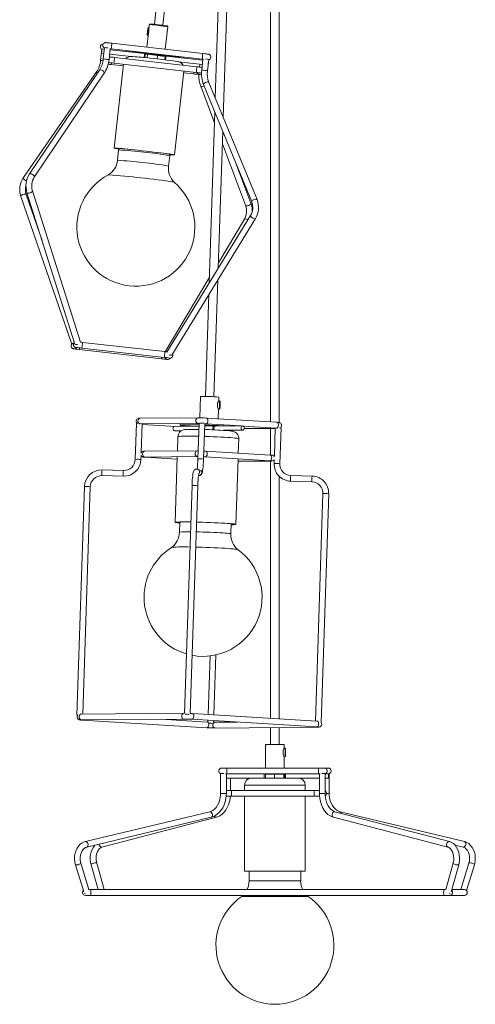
# Model space of a CAD drawing. Header units: millimetres. Extents: x -177 to 578, y -1675 to 135.
# Tile 2 of 3: x 260 to 578, y -1675 to -987. Entities that reach past the tile are written whole.
import ezdxf

# ---------------------------------------------------------------- set-up
doc = ezdxf.new("R2010")
doc.units = ezdxf.units.MM

msp = doc.modelspace()

# ---------------------------------------------------------------- linework, layer by layer
at = {"color": 7, "linetype": 'Continuous', "lineweight": 15}
for p, q in [((419.32, -348.41), (396.4, -1041.59)), ((401.95, -1055.1), (425.32, -348.41)), ((435.11, -348.41), (435.11, -1267.98)), ((441.11, -1268.41), (441.11, -348.41)), ((416.58, -431.28), (353.79, -990.18)), ((359.75, -990.85), (414.06, -507.43)), ((350.29, -990.39), (349.86, -994.21)), ((349.64, -996.15), (348.53, -1006.1)), ((349.1, -994.75), (349.02, -995.52)), ((349.02, -995.52), (349.11, -995.47)), ((349.2, -994.69), (349.1, -994.75)), ((349.19, -994.76), (349.1, -994.75)), ((349.11, -995.47), (349.2, -994.69)), ((349.81, -992.42), (349.52, -992.39)), ((349.56, -996.14), (349.65, -996.15)), ((349.87, -994.21), (349.78, -994.2)), ((361.34, -1007.55), (363.11, -991.83)), ((318.75, -1003.21), (316.99, -1004.23)), ((318.82, -1003.17), (318.75, -1003.21)), ((387.64, -1010.51), (324.06, -1003.34)), ((348.9, -997.85), (349.2, -997.89)), ((316.9, -1009.34), (316.21, -1015.48)), ((316.83, -1010.25), (318.56, -1010.45)), ((317.08, -1007.74), (317.03, -1008.23)), ((318.9, -1007.47), (317.17, -1007.27)), ((319.01, -1006.42), (318.12, -1014.37)), ((319.01, -1006.42), (319.03, -1006.42)), ((322.09, -1014.82), (322.95, -1007.24)), ((322.54, -1010.9), (337.5, -1012.59)), ((346.97, -1010.63), (322.87, -1007.91)), ((322.99, -1006.87), (322.99, -1006.87)), ((323.62, -1007.31), (387.19, -1014.49)), ((334.61, -1008.55), (334.54, -1009.23)), ((346.93, -1011.32), (347.27, -1011.36)), ((346.96, -1010.99), (347.31, -1011.03)), ((347.31, -1011.02), (347.04, -1013.39)), ((347.67, -1010.76), (347.31, -1011.02)), ((348.95, -1011.07), (347.31, -1011.02)), ((347.67, -1010.76), (349.24, -1010.8)), ((348.95, -1011.07), (348.67, -1013.56)), ((349.24, -1010.8), (348.95, -1011.07)), ((356.03, -1011.82), (348.95, -1011.07)), ((349.24, -1010.8), (355.98, -1011.52)), ((321.72, -1017.1), (322.07, -1016.9)), ((325.44, -1017.24), (383.06, -1023.74)), ((332.29, -1018.02), (325.7, -1076.66)), ((383.5, -1019.77), (325.89, -1013.27)), ((356.03, -1011.82), (355.74, -1014.33)), ((356.03, -1011.82), (355.98, -1011.52)), ((355.98, -1011.52), (361.16, -1012.19)), ((361.45, -1012.53), (356.03, -1011.82)), ((361.45, -1012.53), (361.16, -1012.19)), ((361.45, -1012.53), (361.18, -1014.97)), ((361.4, -1012.95), (361.75, -1012.99)), ((361.44, -1012.62), (361.86, -1012.66)), ((387.72, -1015.23), (361.86, -1012.31)), ((370.77, -1016.34), (387.38, -1018.21)), ((374.29, -1013.71), (374.36, -1013.04)), ((385.62, -1018.01), (385.4, -1019.99)), ((387.79, -1014.56), (386.94, -1022.14)), ((390.92, -1022.59), (391.81, -1014.64)), ((391.76, -1015.04), (392.28, -1014.74)), ((313.39, -1023.3), (262.19, -1097.21)), ((315.4, -1022.15), (266.49, -1094.73)), ((269.81, -1096.96), (318.71, -1024.38)), ((323.62, -1018.3), (332.15, -1019.26)), ((367.94, -1081.41), (374.53, -1022.78)), ((374.39, -1024.02), (381.24, -1024.8)), ((386.55, -1024.93), (386.45, -1024.98)), ((386.55, -1024.93), (386.83, -1024.76)), ((425.63, -1112.65), (391.94, -1030.75)), ((386.19, -1033.39), (395.82, -1058.92)), ((388.24, -1032.27), (421.93, -1114.17)), ((396.08, -1051.32), (392.12, -1170.9)), ((398.47, -1160.57), (401.63, -1064.83)), ((328.84, -1077.85), (328.02, -1085.15)), ((401.34, -1073.55), (417.59, -1116.61)), ((363.8, -1089.17), (364.62, -1081.87)), ((421.33, -1115.2), (410.04, -1085.27)), ((302.07, -1212.26), (268.52, -1106.6)), ((260.4, -1110.37), (296.15, -1213.56)), ((275.29, -1141.14), (264.18, -1109.06)), ((264.71, -1107.81), (298.27, -1213.52)), ((264.71, -1107.81), (264.72, -1107.83)), ((421.06, -1123.78), (362.52, -1219.11)), ((365.91, -1221.23), (424.47, -1125.87)), ((416.72, -1126.31), (398.59, -1156.69)), ((392.24, -1167.34), (361.47, -1218.91)), ((395.5, -1250.35), (398.2, -1168.65)), ((391.85, -1178.98), (389.5, -1250.16)), ((297.92, -1212.41), (296.61, -1213.17)), ((298.62, -1216.63), (299.7, -1216)), ((301.25, -1217.4), (358.87, -1223.9)), ((303.07, -1216.35), (360.69, -1222.85)), ((361.13, -1218.87), (303.52, -1212.37)), ((364.18, -1224.03), (364.08, -1224.08)), ((364.18, -1224.03), (365.78, -1223.1)), ((386, -1250.24), (385.51, -1265.09)), ((398.9, -1253.43), (398.99, -1250.66)), ((398.96, -1250.64), (398.99, -1250.66)), ((398.49, -1265.76), (398.71, -1258.98)), ((399.67, -1253.34), (398.85, -1253.32)), ((399.6, -1254.09), (399.46, -1258.26)), ((399.46, -1258.26), (399.56, -1258.3)), ((399.56, -1258.3), (399.7, -1254.12)), ((399.7, -1254.12), (399.6, -1254.09)), ((399.6, -1254.12), (399.7, -1254.12)), ((384.37, -1265.08), (343.86, -1265.41)), ((439.45, -1268.25), (390.13, -1265.25)), ((398.69, -1259.07), (399.49, -1259.09)), ((341.28, -1269.16), (340.45, -1294.13)), ((343.9, -1269.41), (384.4, -1269.08)), ((344.61, -1289.34), (345.27, -1269.4)), ((345.26, -1269.67), (368.97, -1271.11)), ((384.99, -1270.98), (367.97, -1271.12)), ((371.86, -1269.27), (371.83, -1270.27)), ((385.05, -1269.04), (384.23, -1293.78)), ((388.23, -1293.91), (389.05, -1269.2)), ((389.89, -1269.24), (414.55, -1270.74)), ((394.73, -1273.49), (394.82, -1270.89)), ((394.78, -1271.69), (395.48, -1271.71)), ((394.81, -1271.16), (395.68, -1271.16)), ((395.68, -1271.16), (395.85, -1271.16)), ((415.54, -1270.73), (396.51, -1270.89)), ((411.84, -1270.59), (411.83, -1270.58)), ((411.83, -1270.76), (411.84, -1270.59)), ((415.94, -1270.83), (439.21, -1272.24)), ((416.67, -1272.64), (438.36, -1272.46)), ((435.11, -1272.49), (435.11, -1291.13)), ((438.37, -1272.19), (437.71, -1292.18)), ((441.55, -1297.15), (442.37, -1272.18)), ((442.36, -1272.17), (442.37, -1272.18)), ((368, -1274.12), (372.77, -1274.08)), ((370.31, -1278.22), (369.98, -1288.31)), ((388.91, -1273.29), (390.13, -1273.33)), ((402.05, -1273.84), (415.56, -1273.73)), ((412.45, -1289.76), (412.79, -1279.62)), ((344.45, -1294.26), (344.53, -1291.68)), ((383.85, -1288.2), (347.06, -1288.49)), ((347.1, -1292.49), (383.89, -1292.2)), ((347.51, -1292.7), (369.79, -1294.05)), ((369.85, -1292.31), (368.33, -1338.15)), ((384.42, -1288.2), (383.85, -1288.2)), ((389.37, -1292.36), (434.49, -1295.1)), ((434.73, -1291.11), (389.62, -1288.37)), ((410.81, -1339.55), (412.32, -1293.76)), ((412.26, -1295.5), (435.18, -1295.31)), ((435.11, -1295.31), (435.11, -1475.09)), ((437.64, -1294.38), (437.55, -1297.02)), ((317.19, -1305.45), (332.11, -1305.89)), ((332.23, -1301.89), (317.31, -1301.45)), ((384.17, -1301.04), (383.74, -1300.97)), ((385.63, -1301.59), (384.17, -1301.04)), ((441.11, -1475.45), (441.11, -1305.89)), ((464.14, -1305.81), (449.22, -1305.37)), ((464.14, -1305.81), (464.15, -1305.81)), ((304.98, -1313.07), (299.69, -1472.9)), ((303.72, -1472.15), (308.97, -1313.21)), ((380.16, -1312.47), (374.89, -1471.69)), ((378.89, -1471.68), (384.15, -1312.6)), ((449.1, -1309.37), (464.02, -1309.81)), ((471.7, -1318.03), (466.45, -1476.99)), ((470.41, -1477.97), (475.7, -1318.16)), ((475.69, -1318.15), (475.7, -1318.16)), ((371.59, -1337.92), (371.36, -1344.99)), ((407.34, -1346.18), (407.57, -1339.11)), ((395.43, -1472.68), (396.81, -1430.78)), ((392.79, -1431.47), (391.43, -1472.43)), ((374.46, -1471.58), (302.77, -1472.16)), ((374.9, -1471.58), (374.46, -1471.58)), ((467.5, -1477.05), (380.22, -1471.75)), ((302.8, -1476.16), (374.49, -1475.58)), ((303.22, -1476.36), (390.51, -1481.66)), ((390.75, -1477.67), (358.46, -1475.71)), ((379.98, -1475.75), (467.26, -1481.05)), ((391.3, -1476.43), (391.26, -1477.7)), ((395.26, -1477.83), (395.3, -1476.68)), ((412.27, -1477.71), (396.24, -1477.84)), ((470.4, -1477.98), (470.41, -1477.98)), ((396.27, -1481.84), (467.95, -1481.26)), ((435.11, -1481.52), (435.11, -1493.34)), ((441.11, -1493.34), (441.11, -1481.47)), ((431.61, -1493.34), (431.61, -1509.84)), ((431.61, -1493.34), (444.61, -1493.34)), ((445.41, -1496.02), (444.59, -1496.02)), ((444.61, -1496.07), (444.61, -1493.34)), ((445.43, -1496.78), (445.39, -1496.78)), ((445.39, -1496.78), (445.39, -1500.96)), ((445.43, -1500.96), (445.43, -1496.78)), ((444.6, -1501.77), (445.41, -1501.77)), ((444.61, -1509.84), (444.61, -1501.73)), ((445.39, -1500.96), (445.43, -1500.96)), ((400.15, -1513.51), (400.15, -1527.51)), ((402.29, -1513.51), (400.15, -1513.51)), ((475.41, -1509.84), (400.8, -1509.84)), ((473.19, -1513.51), (470.89, -1513.51)), ((473.19, -1527.51), (473.19, -1513.51)), ((403.6, -1513.84), (469.63, -1513.84)), ((404.15, -1527.51), (404.15, -1513.84)), ((404.15, -1516.84), (469.19, -1516.84)), ((407.03, -1525.51), (407.03, -1516.84)), ((431.51, -1514.14), (431.82, -1513.84)), ((431.51, -1514.14), (431.51, -1516.84)), ((444.71, -1514.14), (431.51, -1514.14)), ((437.8, -1514.14), (437.81, -1513.84)), ((437.8, -1514.14), (437.8, -1516.84)), ((444.1, -1513.84), (444.4, -1514.14)), ((444.4, -1513.84), (444.71, -1514.14)), ((444.4, -1514.14), (444.4, -1516.84)), ((444.71, -1514.14), (444.71, -1516.84)), ((469.19, -1513.84), (469.19, -1527.51)), ((475.57, -1513.84), (473.19, -1513.84)), ((473.19, -1516.84), (475.57, -1516.84)), ((476.07, -1527.51), (476.07, -1513.73)), ((469.19, -1525.51), (404.15, -1525.51)), ((416.86, -1521.84), (416.86, -1525.51)), ((459.36, -1525.51), (459.36, -1521.84)), ((403.93, -1529.51), (469.37, -1529.51)), ((416.86, -1529.51), (416.86, -1581.84)), ((459.36, -1581.84), (459.36, -1529.51)), ((392.56, -1540.34), (305.59, -1561.17)), ((560.1, -1561.18), (480.09, -1540.35)), ((570.63, -1561.17), (483.66, -1540.34)), ((306.52, -1565.06), (393.49, -1544.23)), ((317.13, -1565.05), (397.14, -1544.22)), ((479.08, -1544.22), (559.09, -1565.05)), ((564.02, -1563.7), (569.69, -1565.06)), ((298.62, -1577.37), (304.41, -1596.41)), ((308.1, -1594.79), (302.45, -1576.2)), ((309.61, -1577.33), (314.5, -1594.79)), ((318.65, -1594.79), (313.47, -1576.25)), ((416.86, -1581.84), (459.36, -1581.84)), ((420.11, -1581.84), (420.11, -1588.67)), ((456.11, -1588.67), (456.11, -1581.84)), ((562.75, -1576.25), (557.56, -1594.79)), ((561.3, -1596.27), (566.6, -1577.33)), ((573.77, -1576.2), (568.12, -1594.79)), ((572.11, -1595.42), (577.6, -1577.37)), ((420.11, -1588.67), (456.11, -1588.67)), ((557.56, -1594.79), (308.02, -1594.79)), ((570.64, -1594.79), (561.72, -1594.79)), ((305.57, -1598.79), (570.64, -1598.79)), ((415.69, -1598.79), (414.87, -1599.58)), ((414.96, -1599.5), (461.25, -1599.5)), ((461.35, -1599.58), (460.57, -1598.79))]:
    msp.add_line(p, q, dxfattribs=at)
at = {"color": 8, "linetype": 'Continuous', "lineweight": 15}
for p, q in [((386.83, -1024.24), (386.56, -1024.18)), ((389.48, -1278.14), (388.75, -1278.12)), ((441.54, -1297.14), (441.55, -1297.15)), ((459.36, -1521.84), (416.86, -1521.84)), ((404.15, -1527.51), (400.15, -1527.51)), ((473.19, -1527.51), (469.19, -1527.51)), ((476.07, -1527.51), (474.29, -1527.51))]:
    msp.add_line(p, q, dxfattribs=at)
at = {"color": 7, "linetype": 'Continuous', "lineweight": 15, "flags": 128}
for points in [[(353.1, -990.11), (352.57, -990.06), (351.71, -989.98), (351.12, -989.94), (350.76, -989.94), (350.68, -989.95), (350.59, -989.98), (350.49, -990.04), (350.38, -990.16), (350.3, -990.32), (350.3, -990.39)], [(349.18, -995.07), (349.28, -994.12), (349.36, -993.3), (349.41, -992.73), (349.41, -992.48), (349.37, -992.59), (349.3, -993.03), (349.2, -993.76), (349.09, -994.67), (348.98, -995.63), (348.89, -996.53), (348.83, -997.23), (348.8, -997.65), (348.82, -997.73), (348.88, -997.45), (348.96, -996.85), (349.07, -996.02), (349.18, -995.07)], [(349.68, -995.12), (349.57, -996.08), (349.46, -996.91), (349.37, -997.5), (349.32, -997.78), (349.3, -997.71), (349.33, -997.29), (349.35, -997.01)], [(349.86, -994.22), (349.87, -994.19), (349.88, -994.28), (349.89, -994.47), (349.89, -994.74), (349.87, -995.06), (349.83, -995.39), (349.78, -995.69), (349.72, -995.94), (349.67, -996.11), (349.64, -996.17), (349.65, -996.15)], [(349.77, -993.31), (349.8, -993.09), (349.87, -992.64), (349.91, -992.54), (349.9, -992.79), (349.86, -993.36), (349.78, -994.17), (349.68, -995.12)], [(363.11, -991.83), (363.11, -991.8), (363.09, -991.62), (363.03, -991.49), (362.95, -991.4), (362.88, -991.34), (362.82, -991.31), (362.77, -991.29), (362.69, -991.27), (362.49, -991.22), (362.32, -991.2)], [(324.06, -1003.34), (323.48, -1003.27), (322.39, -1003.16), (321.42, -1003.06), (320.63, -1002.99), (320.07, -1002.94), (319.82, -1002.94), (319.62, -1002.94), (319.4, -1002.97), (318.96, -1003.11), (318.75, -1003.21)], [(317.17, -1007.27), (317.14, -1007.39), (317.09, -1007.73), (317.03, -1008.21), (316.96, -1008.79), (316.9, -1009.35), (316.85, -1009.83), (316.83, -1010.15), (316.83, -1010.25), (316.86, -1010.13), (316.91, -1009.8), (316.98, -1009.31), (317.04, -1008.74), (317.1, -1008.17), (317.15, -1007.69), (317.17, -1007.38), (317.17, -1007.27)], [(322.6, -1007.2), (323.14, -1007.26), (323.62, -1007.31)], [(392.72, -1014.39), (393.08, -1013.89), (393.27, -1013.19), (393.2, -1012.46), (392.96, -1011.93), (392.65, -1011.55), (392.33, -1011.31), (392.04, -1011.16), (391.86, -1011.09), (391.74, -1011.06), (391.62, -1011.03), (391.38, -1010.99), (390.83, -1010.9), (390.08, -1010.8), (389.09, -1010.68), (388, -1010.55), (387.64, -1010.51)], [(387.19, -1014.49), (387.76, -1014.55), (388.2, -1014.6)], [(391.59, -1016.59), (391.53, -1017.14), (391.46, -1017.7)], [(392.28, -1014.74), (392.69, -1014.43), (392.72, -1014.39)], [(392.72, -1014.4), (392.53, -1014.58), (392.28, -1014.74)], [(381.24, -1024.8), (381.82, -1024.86), (382.91, -1024.98), (383.88, -1025.08), (384.67, -1025.15), (385.24, -1025.19), (385.48, -1025.2), (385.68, -1025.19), (385.9, -1025.16), (386.34, -1025.03), (386.55, -1024.93)], [(329.12, -1077.27), (328.02, -1077.11), (326.93, -1076.94), (326.17, -1076.8), (325.77, -1076.71), (325.73, -1076.65), (326.05, -1076.63), (326.73, -1076.66), (327.75, -1076.72), (329.09, -1076.83), (330.74, -1076.97), (332.67, -1077.15), (334.83, -1077.36), (337.2, -1077.6), (339.74, -1077.86), (342.4, -1078.14)], [(329.11, -1077.25), (328.55, -1077.16), (327.49, -1077), (326.76, -1076.87), (326.37, -1076.77), (326.33, -1076.72), (326.64, -1076.7), (327.29, -1076.72), (328.29, -1076.79), (329.59, -1076.89), (331.2, -1077.03), (333.07, -1077.2), (335.17, -1077.4), (337.47, -1077.64), (339.94, -1077.89), (342.52, -1078.17)], [(342.4, -1078.14), (345.13, -1078.44), (347.89, -1078.75), (350.64, -1079.07), (353.31, -1079.38), (355.88, -1079.69), (358.29, -1079.99), (360.51, -1080.27), (362.49, -1080.53), (364.2, -1080.76), (365.62, -1080.96), (366.72, -1081.14), (367.47, -1081.27), (367.87, -1081.37), (367.91, -1081.43), (367.59, -1081.44), (366.92, -1081.42), (365.9, -1081.35), (364.55, -1081.25), (364.52, -1081.25)], [(342.52, -1078.17), (345.18, -1078.46), (347.86, -1078.76), (350.53, -1079.07), (353.13, -1079.37), (355.63, -1079.67), (357.97, -1079.96), (360.12, -1080.23), (362.05, -1080.48), (363.71, -1080.71), (365.09, -1080.91), (366.15, -1081.08), (366.89, -1081.21), (367.28, -1081.3), (367.32, -1081.36), (367.01, -1081.38), (366.35, -1081.35), (365.36, -1081.29), (364.48, -1081.22)], [(296.61, -1213.17), (296.21, -1213.48), (295.82, -1214.02), (295.62, -1214.72), (295.69, -1215.46), (295.93, -1215.98), (296.24, -1216.36), (296.56, -1216.61), (296.85, -1216.75), (297.04, -1216.82), (297.15, -1216.85), (297.27, -1216.88), (297.51, -1216.93), (298.06, -1217.01), (298.82, -1217.11), (299.8, -1217.23), (300.89, -1217.36), (301.25, -1217.4)], [(298.29, -1213.59), (298.3, -1213.61), (298.56, -1213.83), (299.07, -1213.92), (299.75, -1213.87), (300.08, -1213.8)], [(303.52, -1212.37), (302.93, -1212.31), (302.16, -1212.22)], [(358.87, -1223.9), (359.45, -1223.97), (360.54, -1224.08), (361.51, -1224.18), (362.3, -1224.25), (362.87, -1224.3), (363.11, -1224.3), (363.31, -1224.3), (363.53, -1224.27), (363.97, -1224.13), (364.18, -1224.03)], [(362.49, -1219.03), (361.49, -1218.91), (361.13, -1218.87)], [(364.22, -1221.04), (364.82, -1221.29), (365.4, -1221.41), (365.79, -1221.35), (365.9, -1221.25)], [(365.78, -1223.1), (366.18, -1222.79), (366.21, -1222.75)], [(366.21, -1222.76), (366.02, -1222.94), (365.78, -1223.1)], [(398.84, -1253.35), (398.82, -1253.33), (398.63, -1253.54), (398.35, -1254.01), (398.06, -1254.74), (397.86, -1255.68), (397.84, -1256.6), (397.97, -1257.43), (398.2, -1258.17), (398.46, -1258.76), (398.65, -1259.05), (398.68, -1259.06)], [(399.48, -1259.09), (399.59, -1258.93), (399.7, -1258.41), (399.79, -1257.59), (399.85, -1256.59), (399.88, -1255.53), (399.86, -1254.57), (399.81, -1253.83), (399.72, -1253.41), (399.62, -1253.37), (399.51, -1253.72), (399.41, -1254.4), (399.34, -1255.33), (399.29, -1256.38), (399.29, -1257.4), (399.32, -1258.27), (399.39, -1258.86), (399.48, -1259.09)], [(343.86, -1265.41), (343.5, -1265.41), (342.89, -1265.44), (342.66, -1265.48), (342.41, -1265.54), (342.03, -1265.69), (341.6, -1266.01), (341.21, -1266.51), (340.99, -1267.19), (341.02, -1267.92), (341.26, -1268.5), (341.59, -1268.91), (341.88, -1269.13)], [(368, -1274.12), (367.93, -1274.12), (367.5, -1273.97), (367.13, -1273.63), (366.9, -1273.13), (366.83, -1272.55), (366.93, -1271.98), (367.2, -1271.51), (367.59, -1271.21), (367.97, -1271.12)], [(385.02, -1270.07), (383.75, -1270.04), (381.38, -1270.01), (379.2, -1269.99), (377.25, -1269.98), (375.56, -1270), (374.15, -1270.03), (373.06, -1270.07), (372.31, -1270.14), (371.9, -1270.21), (371.85, -1270.3), (372.15, -1270.4), (372.81, -1270.51), (373.81, -1270.62), (375.12, -1270.75), (376.74, -1270.87), (378.62, -1271), (379.1, -1271.03)], [(372.06, -1269.18), (371.93, -1269.21), (371.86, -1269.27)], [(384.4, -1269.08), (384.78, -1269.08), (385.05, -1269.08)], [(389.07, -1269.2), (389.75, -1269.24), (389.89, -1269.24)], [(394.84, -1272.37), (395.04, -1272.37), (395.36, -1272.37)], [(396.51, -1270.89), (396.12, -1270.98), (395.73, -1271.28), (395.47, -1271.75), (395.36, -1272.32), (395.43, -1272.9), (395.66, -1273.4), (395.77, -1273.53)], [(415.6, -1270.74), (415.15, -1270.82), (414.76, -1271.12), (414.5, -1271.6), (414.39, -1272.16), (414.46, -1272.74), (414.69, -1273.24), (415.06, -1273.59), (415.5, -1273.73), (415.95, -1273.65), (416.33, -1273.34), (416.6, -1272.87), (416.71, -1272.3), (416.64, -1271.73), (416.4, -1271.22), (416.04, -1270.88), (415.6, -1270.74)], [(439.21, -1272.24), (439.61, -1272.27), (439.83, -1272.28)], [(441.81, -1272.11), (442.16, -1271.85), (442.55, -1271.35), (442.77, -1270.67), (442.74, -1269.94), (442.5, -1269.36), (442.17, -1268.95), (441.83, -1268.68), (441.51, -1268.53), (441.29, -1268.45), (441.12, -1268.41), (440.91, -1268.37), (440.46, -1268.32), (439.74, -1268.27), (439.45, -1268.25)], [(376.85, -1273.2), (376.47, -1273.21), (375.43, -1273.28), (374.78, -1273.35), (374.15, -1273.49), (373.59, -1273.66), (372.92, -1273.97), (372.16, -1274.49), (371.43, -1275.22), (370.83, -1276.16), (370.44, -1277.26), (370.34, -1278.21)], [(412.76, -1279.62), (412.78, -1279.14), (412.56, -1277.96), (412.13, -1276.97), (411.57, -1276.17), (410.93, -1275.55), (410.29, -1275.11), (409.72, -1274.82), (409.23, -1274.63), (408.79, -1274.51), (408.35, -1274.41), (407.72, -1274.31), (406.65, -1274.19), (406.47, -1274.17)], [(383.89, -1292.2), (384.27, -1292.2), (384.29, -1292.2)], [(389.62, -1288.37), (389.13, -1288.34), (388.42, -1288.31)], [(384.72, -1305.42), (385.04, -1305.47), (385.8, -1305.3), (386.33, -1304.98), (386.69, -1304.59), (386.94, -1304.19), (387.14, -1303.73), (387.36, -1302.99), (387.57, -1301.94), (387.74, -1300.73), (387.9, -1299.25), (388.04, -1297.62), (388.15, -1295.89), (388.22, -1294.19), (388.23, -1293.91)], [(434.49, -1295.1), (434.9, -1295.13), (435.41, -1295.17), (435.61, -1295.19), (435.61, -1295.19)], [(383.74, -1300.97), (383.35, -1300.91), (382.59, -1301.08), (382.06, -1301.4), (381.7, -1301.79), (381.45, -1302.19), (381.25, -1302.65), (381.03, -1303.39), (380.82, -1304.44), (380.65, -1305.65), (380.49, -1307.13), (380.35, -1308.76), (380.24, -1310.49), (380.17, -1312.19), (380.16, -1312.47)], [(384.15, -1312.6), (384.19, -1311.69), (384.28, -1310), (384.39, -1308.4), (384.52, -1306.97), (384.67, -1305.75), (384.82, -1304.8), (384.94, -1304.25), (385.01, -1304.01), (385.01, -1304.01)], [(371.57, -1338.64), (370.84, -1338.57), (369.69, -1338.45), (368.88, -1338.33), (368.43, -1338.22), (368.34, -1338.13), (368.62, -1338.04), (369.25, -1337.97), (370.23, -1337.92), (371.54, -1337.88), (373.16, -1337.85), (375.06, -1337.85), (377.2, -1337.86), (379.32, -1337.89)], [(371.57, -1338.6), (371.36, -1338.58), (370.25, -1338.46), (369.47, -1338.35), (369.03, -1338.24), (368.94, -1338.15), (369.21, -1338.07), (369.82, -1338), (370.77, -1337.94), (372.05, -1337.9), (373.62, -1337.88), (375.47, -1337.88), (377.55, -1337.89), (379.32, -1337.91)], [(383.32, -1337.96), (384.75, -1337.99), (387.49, -1338.07)], [(383.32, -1337.98), (384.89, -1338.02), (387.55, -1338.09)], [(387.49, -1338.07), (390.27, -1338.16), (393.04, -1338.26), (395.74, -1338.37), (398.34, -1338.49), (400.79, -1338.61), (403.05, -1338.74), (405.08, -1338.87), (406.84, -1339), (408.3, -1339.13), (409.45, -1339.26), (410.25, -1339.37), (410.71, -1339.48), (410.8, -1339.58), (410.52, -1339.66), (409.89, -1339.73), (408.91, -1339.79), (407.6, -1339.83), (407.55, -1339.83)], [(387.55, -1338.09), (390.25, -1338.18), (392.94, -1338.28), (395.57, -1338.38), (398.09, -1338.5), (400.47, -1338.62), (402.67, -1338.75), (404.64, -1338.87), (406.35, -1339), (407.77, -1339.12), (408.89, -1339.24), (409.67, -1339.36), (410.11, -1339.46), (410.2, -1339.56), (409.93, -1339.64), (409.32, -1339.71), (408.37, -1339.76), (407.55, -1339.79)], [(383.09, -1344.81), (385.43, -1344.86), (387.91, -1344.93)], [(387.91, -1344.93), (390.42, -1345.01), (392.91, -1345.11), (395.33, -1345.21), (397.63, -1345.32), (399.77, -1345.43), (401.71, -1345.55), (403.41, -1345.67), (404.83, -1345.79), (405.96, -1345.9), (406.76, -1346.01), (407.22, -1346.1), (407.34, -1346.18)], [(382.74, -1355.45), (384.32, -1355.49), (387.14, -1355.57)], [(387.14, -1355.57), (389.99, -1355.66), (392.82, -1355.76), (395.59, -1355.88), (398.27, -1356), (400.8, -1356.13), (403.16, -1356.26), (405.3, -1356.39), (407.19, -1356.53), (408.81, -1356.66), (410.12, -1356.79), (411.12, -1356.91), (411.78, -1357.03), (412.09, -1357.13), (412.1, -1357.13)], [(302.77, -1472.16), (302.4, -1472.16), (302.09, -1472.18)], [(380.22, -1471.75), (379.73, -1471.73), (378.89, -1471.69)], [(300.33, -1472.97), (299.93, -1472.94), (299.7, -1472.9)], [(300.35, -1472.97), (300.12, -1473.27), (299.9, -1473.94), (299.93, -1474.67), (300.17, -1475.26), (300.49, -1475.66), (300.84, -1475.93), (301.15, -1476.09), (301.38, -1476.16), (301.55, -1476.2), (301.76, -1476.24), (302.21, -1476.29), (302.93, -1476.35), (303.22, -1476.36)], [(376.68, -1472.28), (377.45, -1472.31), (377.96, -1472.34)], [(391.26, -1477.7), (390.89, -1477.68), (390.75, -1477.67)], [(396.24, -1477.84), (395.86, -1477.84), (395.26, -1477.83)], [(468.26, -1477.11), (467.79, -1477.07), (467.5, -1477.05)], [(467.95, -1481.26), (468.31, -1481.25), (468.92, -1481.22), (469.15, -1481.19), (469.4, -1481.13), (469.78, -1480.97), (470.21, -1480.66), (470.6, -1480.15), (470.82, -1479.47), (470.79, -1478.75), (470.55, -1478.16), (470.38, -1477.95)], [(467.26, -1481.05), (467.66, -1481.07), (468.18, -1481.11), (468.37, -1481.14), (468.37, -1481.14)], [(444.59, -1496.06), (444.58, -1496.04), (444.44, -1496.29), (444.22, -1496.79), (443.98, -1497.55), (443.83, -1498.5), (443.84, -1499.43), (443.98, -1500.24), (444.2, -1500.96), (444.44, -1501.52), (444.59, -1501.76), (444.6, -1501.77)], [(445.41, -1501.77), (445.45, -1501.58), (445.49, -1501.02), (445.52, -1500.18), (445.53, -1499.16), (445.53, -1498.11), (445.51, -1497.16), (445.47, -1496.45), (445.43, -1496.07), (445.39, -1496.07), (445.35, -1496.45), (445.32, -1497.16), (445.3, -1498.11), (445.29, -1499.16), (445.3, -1500.18), (445.33, -1501.02), (445.37, -1501.58), (445.41, -1501.77)], [(430.62, -1513.84), (430.65, -1513.95), (430.67, -1514.28), (430.68, -1514.77), (430.68, -1515.34), (430.68, -1515.91), (430.67, -1516.4), (430.65, -1516.73), (430.62, -1516.84), (430.6, -1516.73), (430.58, -1516.4), (430.56, -1515.91), (430.56, -1515.34), (430.56, -1514.77), (430.58, -1514.28), (430.6, -1513.95), (430.62, -1513.84)], [(475.57, -1513.84), (475.54, -1513.95), (475.52, -1514.28), (475.51, -1514.77), (475.5, -1515.34), (475.51, -1515.91), (475.52, -1516.4), (475.54, -1516.73), (475.57, -1516.84), (475.59, -1516.73), (475.61, -1516.4), (475.63, -1515.91), (475.63, -1515.34), (475.63, -1514.77), (475.61, -1514.28), (475.59, -1513.95), (475.57, -1513.84)], [(400.15, -1527.51), (400.12, -1528.54), (399.9, -1530.53), (399.46, -1532.44), (398.83, -1534.23), (398.02, -1535.85), (397.05, -1537.27), (395.96, -1538.45), (394.77, -1539.37), (393.52, -1540.03), (392.56, -1540.34)], [(393.49, -1544.23), (394.51, -1543.93), (396.18, -1543.18), (397.76, -1542.15), (399.22, -1540.85), (400.53, -1539.29), (401.67, -1537.51), (402.62, -1535.54), (403.34, -1533.42), (403.84, -1531.19), (404.11, -1528.89), (404.15, -1527.51)], [(397.14, -1544.22), (398.1, -1543.91), (399.66, -1543.16), (401.13, -1542.12), (402.48, -1540.81), (403.7, -1539.25), (404.76, -1537.46), (405.63, -1535.48), (406.3, -1533.35), (406.75, -1531.12), (406.92, -1529.51)], [(469.19, -1527.51), (469.22, -1528.75), (469.45, -1531.06), (469.9, -1533.3), (470.57, -1535.43), (471.45, -1537.43), (472.52, -1539.25), (473.77, -1540.85), (475.18, -1542.19), (476.72, -1543.25), (478.35, -1544), (479.08, -1544.22)], [(480.09, -1540.35), (479.53, -1540.17), (478.34, -1539.56), (477.21, -1538.66), (476.18, -1537.5), (475.27, -1536.11), (474.51, -1534.51), (473.9, -1532.74), (473.47, -1530.84), (473.23, -1528.85), (473.19, -1527.51)], [(483.66, -1540.34), (483.02, -1540.15), (481.69, -1539.53), (480.44, -1538.61), (479.3, -1537.43), (478.3, -1536.02), (477.47, -1534.41), (476.81, -1532.63), (476.35, -1530.72), (476.11, -1528.74), (476.07, -1527.51)], [(305.59, -1561.17), (304.69, -1561.45), (303.28, -1562.14), (301.98, -1563.1), (300.82, -1564.32), (299.82, -1565.78), (299.02, -1567.43), (298.43, -1569.23), (298.08, -1571.13), (297.98, -1573.08), (298.11, -1575.04), (298.47, -1576.84), (298.62, -1577.37)], [(566.6, -1577.33), (566.85, -1576.32), (567.13, -1574.4), (567.18, -1572.45), (567.01, -1570.51), (566.61, -1568.62), (565.98, -1566.85), (565.15, -1565.22), (564.11, -1563.8), (562.9, -1562.62), (561.55, -1561.74), (560.1, -1561.18)], [(577.6, -1577.37), (577.87, -1576.35), (578.17, -1574.44), (578.23, -1572.48), (578.05, -1570.53), (577.62, -1568.65), (576.96, -1566.87), (576.06, -1565.24), (574.97, -1563.82), (573.69, -1562.65), (572.27, -1561.77), (570.88, -1561.24), (570.63, -1561.17)], [(302.45, -1576.2), (302.25, -1575.47), (302.01, -1573.93), (301.99, -1572.36), (302.18, -1570.8), (302.57, -1569.34), (303.14, -1568.04), (303.86, -1566.93), (304.68, -1566.05), (305.56, -1565.44), (306.52, -1565.06)], [(313.47, -1576.25), (313.29, -1575.5), (313.07, -1573.96), (313.04, -1572.38), (313.21, -1570.82), (313.57, -1569.35), (314.08, -1568.04), (314.73, -1566.93), (315.46, -1566.06), (316.23, -1565.45), (317.01, -1565.09), (317.13, -1565.05)], [(559.09, -1565.05), (559.46, -1565.18), (560.22, -1565.61), (560.96, -1566.27), (561.69, -1567.24), (562.31, -1568.43), (562.78, -1569.8), (563.08, -1571.3), (563.19, -1572.88), (563.1, -1574.45), (562.84, -1575.89), (562.75, -1576.25)], [(569.69, -1565.06), (570.13, -1565.2), (571.02, -1565.66), (571.94, -1566.45), (572.74, -1567.47), (573.4, -1568.71), (573.88, -1570.12), (574.16, -1571.64), (574.24, -1573.21), (574.1, -1574.78), (573.77, -1576.2)], [(420.11, -1588.67), (419.7, -1592.1), (418.64, -1594.79)], [(305.5, -1597.54), (305.25, -1597.55), (305.05, -1597.54)], [(560.56, -1597.54), (560.33, -1597.55), (560.07, -1597.54)]]:
    msp.add_lwpolyline(points, dxfattribs=at)
at = {"color": 8, "linetype": 'Continuous', "lineweight": 15, "flags": 128}
for points in [[(385.32, -1014.96), (385.4, -1014.38), (385.41, -1014.29)], [(387.75, -1014.96), (387.59, -1014.59), (387.58, -1014.54)], [(392.28, -1014.74), (391.83, -1014.93), (391.77, -1014.95)], [(313.39, -1023.3), (313.33, -1023.47), (313.42, -1023.88), (313.76, -1024.37), (313.84, -1024.46)], [(315.39, -1022.15), (315.71, -1021.95), (316.23, -1021.95), (316.87, -1022.14), (317.55, -1022.51), (318.14, -1022.99), (318.58, -1023.52), (318.78, -1024), (318.72, -1024.38), (318.71, -1024.38)], [(388.24, -1032.27), (388.21, -1032.06), (388.4, -1031.66), (388.84, -1031.23), (389.47, -1030.85), (390.2, -1030.56)], [(390.2, -1030.56), (390.91, -1030.42), (391.49, -1030.44), (391.86, -1030.63), (391.94, -1030.75)], [(386.19, -1033.39), (386.2, -1033.4), (386.46, -1033.64), (386.97, -1033.74), (387.64, -1033.67), (388.38, -1033.46), (388.68, -1033.33)], [(262.19, -1097.21), (262.13, -1097.37), (262.23, -1097.78), (262.57, -1098.28), (263.1, -1098.79), (263.74, -1099.23), (264.4, -1099.53), (264.47, -1099.56)], [(266.49, -1094.73), (266.8, -1094.53), (267.32, -1094.53), (267.97, -1094.72), (268.64, -1095.09), (269.24, -1095.57), (269.67, -1096.1), (269.88, -1096.58), (269.81, -1096.96), (269.81, -1096.96)], [(264.72, -1107.83), (264.98, -1108.05), (265.48, -1108.15), (266.16, -1108.09), (266.91, -1107.91), (267.62, -1107.61), (268.17, -1107.26), (268.48, -1106.89), (268.52, -1106.6)], [(260.4, -1110.37), (260.39, -1110.2), (260.59, -1109.83), (261.04, -1109.45), (261.69, -1109.1), (262.43, -1108.85), (263.15, -1108.73), (263.73, -1108.76), (264.1, -1108.93), (264.18, -1109.06)], [(421.93, -1114.17), (421.9, -1113.96), (422.09, -1113.56), (422.53, -1113.13), (423.16, -1112.74), (423.89, -1112.46)], [(423.89, -1112.46), (424.6, -1112.32), (425.18, -1112.34), (425.55, -1112.53), (425.63, -1112.65)], [(417.59, -1116.61), (417.59, -1116.62), (417.86, -1116.87), (418.37, -1116.96), (419.04, -1116.9), (419.78, -1116.68), (420.47, -1116.35), (421.01, -1115.95), (421.31, -1115.54), (421.33, -1115.19), (421.33, -1115.19)], [(416.72, -1126.31), (416.72, -1126.3), (417.03, -1126.11), (417.54, -1126.11), (418.2, -1126.3), (418.89, -1126.64), (419.18, -1126.84)], [(421.06, -1123.78), (421.02, -1123.91), (421.14, -1124.29), (421.5, -1124.75), (422.06, -1125.22), (422.72, -1125.63)], [(422.72, -1125.63), (423.39, -1125.91), (423.97, -1126.04), (424.36, -1125.97), (424.47, -1125.87)], [(391.28, -1267.24), (391.21, -1266.47), (390.95, -1265.83), (390.56, -1265.4), (390.13, -1265.25)], [(389.89, -1269.24), (389.94, -1269.25), (390.44, -1269.09), (390.86, -1268.65), (391.16, -1268), (391.28, -1267.24)], [(439.21, -1272.24), (439.26, -1272.24), (439.76, -1272.09), (440.18, -1271.65), (440.48, -1271), (440.6, -1270.23)], [(440.6, -1270.23), (440.53, -1269.47), (440.27, -1268.82), (439.88, -1268.39), (439.45, -1268.25)], [(384.76, -1278.01), (384.08, -1278), (381.55, -1277.96), (379.19, -1277.93), (377.04, -1277.92), (375.14, -1277.92), (373.52, -1277.94), (372.21, -1277.98), (371.23, -1278.04), (370.6, -1278.11), (370.32, -1278.19), (370.31, -1278.22)], [(412.79, -1279.62), (412.69, -1279.55), (412.24, -1279.44), (411.43, -1279.32), (410.29, -1279.2), (408.82, -1279.07), (407.06, -1278.94), (405.03, -1278.81), (402.77, -1278.68), (400.32, -1278.56), (397.72, -1278.44), (395.02, -1278.33), (392.25, -1278.23), (389.48, -1278.14)], [(347.06, -1288.49), (346.55, -1288.61), (346.03, -1289.02), (345.68, -1289.64), (345.53, -1290.4), (345.63, -1291.17), (345.94, -1291.84), (346.43, -1292.3), (347.01, -1292.49), (347.1, -1292.49)], [(383.85, -1288.2), (383.34, -1288.32), (382.82, -1288.72), (382.47, -1289.35), (382.32, -1290.1), (382.42, -1290.88), (382.73, -1291.54), (383.22, -1292.01), (383.8, -1292.2), (383.89, -1292.2)], [(389.62, -1288.37), (390.04, -1288.52), (390.44, -1288.95), (390.69, -1289.59), (390.76, -1290.35), (390.64, -1291.12), (390.35, -1291.77), (389.92, -1292.21), (389.43, -1292.36), (389.37, -1292.36)], [(434.73, -1291.11), (435.16, -1291.26), (435.56, -1291.69), (435.81, -1292.33), (435.88, -1293.1), (435.76, -1293.86), (435.46, -1294.51), (435.04, -1294.95), (434.55, -1295.1), (434.49, -1295.1)], [(302.77, -1472.16), (302.26, -1472.28), (301.74, -1472.68), (301.38, -1473.31), (301.24, -1474.07), (301.33, -1474.84), (301.65, -1475.51), (302.13, -1475.97), (302.72, -1476.16), (302.8, -1476.16)], [(374.46, -1471.58), (373.95, -1471.7), (373.43, -1472.1), (373.07, -1472.73), (372.93, -1473.49), (373.02, -1474.26), (373.34, -1474.93), (373.82, -1475.39), (374.41, -1475.58), (374.49, -1475.58)], [(380.22, -1471.75), (380.65, -1471.9), (381.05, -1472.33), (381.3, -1472.98), (381.37, -1473.74), (381.25, -1474.5), (380.95, -1475.15), (380.53, -1475.59), (380.04, -1475.75), (379.98, -1475.75)], [(391.9, -1479.66), (391.82, -1478.89), (391.57, -1478.25), (391.17, -1477.82), (390.75, -1477.67)], [(467.5, -1477.05), (467.93, -1477.2), (468.32, -1477.63), (468.58, -1478.28), (468.65, -1479.04), (468.53, -1479.81), (468.23, -1480.46), (467.8, -1480.89), (467.31, -1481.05), (467.26, -1481.05)], [(390.51, -1481.66), (390.56, -1481.67), (391.05, -1481.51), (391.48, -1481.07), (391.77, -1480.42), (391.9, -1479.66)], [(393.49, -1544.23), (393.78, -1544.1), (394.17, -1543.67), (394.38, -1543.04), (394.38, -1542.28), (394.18, -1541.53), (393.8, -1540.89), (393.31, -1540.46), (392.77, -1540.31), (392.56, -1540.34)], [(480.09, -1540.35), (479.82, -1540.31), (479.24, -1540.46), (478.71, -1540.89), (478.31, -1541.53), (478.11, -1542.28), (478.13, -1543.04), (478.37, -1543.67)], [(478.37, -1543.67), (478.8, -1544.1), (479.08, -1544.22)], [(306.53, -1565.06), (306.81, -1564.94), (307.19, -1564.51), (307.4, -1563.87), (307.41, -1563.12), (307.21, -1562.37), (306.83, -1561.73), (306.34, -1561.3), (305.8, -1561.15), (305.59, -1561.17)], [(560.1, -1561.18), (559.83, -1561.15), (559.25, -1561.3), (558.72, -1561.73), (558.32, -1562.37), (558.12, -1563.12), (558.14, -1563.87), (558.39, -1564.51)], [(570.63, -1561.17), (570.91, -1561.3), (571.3, -1561.73), (571.51, -1562.37), (571.51, -1563.12), (571.31, -1563.87), (570.94, -1564.51)], [(558.39, -1564.51), (558.81, -1564.94), (559.07, -1565.05)], [(302.45, -1576.21), (302.45, -1576.25), (302.3, -1576.49), (301.89, -1576.79), (301.26, -1577.08), (300.53, -1577.33), (299.79, -1577.49), (299.17, -1577.55), (298.76, -1577.49), (298.62, -1577.37)], [(313.47, -1576.25), (313.26, -1576.08), (312.79, -1576.02), (312.13, -1576.08), (311.38, -1576.25), (310.66, -1576.49), (310.07, -1576.79), (309.7, -1577.08), (309.61, -1577.33)], [(566.6, -1577.33), (566.6, -1577.33), (566.39, -1577.49), (565.93, -1577.55), (565.27, -1577.49), (564.52, -1577.33), (563.79, -1577.08), (563.2, -1576.79), (562.84, -1576.49), (562.75, -1576.25), (562.75, -1576.25)], [(575.68, -1576.25), (574.94, -1576.08), (574.32, -1576.02), (573.91, -1576.08), (573.77, -1576.2)], [(577.6, -1577.37), (577.6, -1577.33), (577.46, -1577.08), (577.04, -1576.79), (576.41, -1576.49), (575.68, -1576.25)]]:
    msp.add_lwpolyline(points, dxfattribs=at)
at = {"color": 8, "linetype": 'Continuous', "lineweight": 15}
for centre, radius, start, end in [((347.14, -1059.49), 69.18, 81.90669, 87.38839), ((348.53, -1078.21), 87.6, 80.41983, 84.53219), ((317.99, -1005.96), 2, 120.12029, 243.07485), ((319.76, -1004.94), 2, 120.12047, 246.91779), ((297.62, -1002.37), 26.46, 349.22516, 357.89371), ((361.22, -1009.54), 26.43, 349.22254, 357.90099), ((314.94, -1039.14), 23.7, 82.76186, 86.92007), ((315.98, -1051.36), 37.05, 80.49397, 86.68304), ((316.86, -1016.65), 6.96, 346.29795, 356.42584), ((299.44, -1012.3), 26.46, 349.22516, 357.89371), ((374.38, -1023.13), 7.06, 346.3041, 356.47679), ((357.09, -1018.8), 26.43, 349.22254, 357.90099), ((385.55, -1023.19), 2, 198.50736, 296.77574), ((385.4, -1050.02), 27.93, 82.27226, 86.84368), ((387.3, -1042.93), 20.67, 79.9167, 84.83422), ((297.61, -1214.9), 2, 120.11329, 300.07264), ((299.21, -1213.97), 2, 129.8793, 273.5281), ((294.49, -1215.75), 6.96, 346.29795, 356.42584), ((277.07, -1211.4), 26.46, 349.22516, 357.89371), ((352.01, -1222.23), 7.06, 346.3041, 356.47679), ((334.72, -1217.91), 26.43, 349.22254, 357.90099), ((363.18, -1222.3), 2, 198.50736, 296.77574), ((364.77, -1221.37), 2, 252.99991, 300.08982), ((344.11, -1267.17), 1.78, 97.97075, 184.572), ((384.61, -1266.85), 1.78, 97.93486, 184.57531), ((344.13, -1267.61), 1.82, 170.71826, 262.68881), ((384.63, -1267.28), 1.81, 170.70498, 262.81904), ((347.54, -1291.76), 0.938, 268.06061, 309.41783), ((341.77, -1314.57), 20.49, 82.50375, 93.70888), ((385.19, -1305.79), 12.05, 85.94271, 94.52792), ((386.34, -1306.26), 12.49, 81.31012, 91.40721), ((435.18, -1294.03), 1.28, 236.50786, 269.86747), ((438.76, -1322.09), 25.1, 83.64311, 92.76073), ((324.04, -1303.65), 7.08, 161.89967, 194.69564), ((338.97, -1304.09), 7.08, 161.90226, 194.6976), ((383.46, -1302.91), 2, 324.5298, 69.16459), ((384.92, -1303.46), 2, 264.25439, 69.10022), ((456.17, -1307.58), 7.29, 162.36806, 194.22724), ((471.1, -1308.02), 7.3, 162.38706, 194.19592), ((306.3, -1333.51), 20.48, 82.50178, 93.71016), ((381.11, -1324.46), 12.03, 85.9378, 94.53636), ((382.27, -1324.94), 12.48, 81.30451, 91.41107), ((472.91, -1343.11), 25.11, 83.64387, 92.75929), ((303.25, -1475.43), 0.938, 268.06218, 309.42622), ((396.49, -1479.6), 1.78, 97.97075, 184.572), ((396.5, -1480.03), 1.82, 170.71826, 262.68881), ((467.95, -1479.98), 1.28, 236.50786, 269.86747), ((423.93, -1511.84), 19.4, 174.08157, 185.91843), ((487.87, -1511.84), 19.4, 174.08157, 185.91843), ((472.74, -1511.84), 2, 282.91055, 89.95496), ((475.41, -1511.84), 2, 270.04001, 89.95999), ((427.05, -1527.51), 19.4, 174.08157, 185.91843), ((485, -1527.51), 19.4, 174.08157, 185.91843), ((472.28, -1527.51), 2, 300.33222, 63.10722), ((483.24, -1541.57), 1.3, 2.66252, 70.8749), ((396.91, -1542.73), 1.51, 208.92445, 278.64987), ((317.08, -1563.11), 1.94, 176.70595, 271.37945), ((569.9, -1563.85), 1.23, 260.51087, 327.40516), ((328.7, -1596.79), 19.4, 174.08157, 185.91843), ((575.48, -1596.79), 19.4, 174.08157, 185.91843), ((560.35, -1596.79), 2, 270.04364, 51.60103), ((570.64, -1596.79), 2, 270.04001, 89.95999)]:
    msp.add_arc(centre, radius, start, end, dxfattribs=at)
at = {"color": 7, "linetype": 'Continuous', "lineweight": 15}
for centre, radius, start, end in [((328.12, -1244.08), 255.2, 83.5203, 84.38723), ((342.74, -1124.61), 134.84, 81.64867, 83.96298), ((328.5, -993.62), 20.83, 348.26582, 355.98119), ((324.18, -993.01), 25.49, 348.9718, 355.27521), ((325.92, -991.7), 23.61, 351.77854, 358.33262), ((330.75, -992.13), 19.07, 350.99798, 359.11318), ((317.98, -1005.96), 1.99, 119.83369, 243.12394), ((315.54, -1053.94), 47.65, 83.01722, 85.79996), ((318.17, -1292.47), 283.71, 82.54877, 86.69135), ((322.13, -1009.41), 24.87, 350.84647, 357.18846), ((333.85, -1244.56), 234.35, 80.06527, 84.83062), ((299.13, -1013.73), 17.17, 326.12219, 354.14619), ((300.71, -1012.64), 17.49, 327.07564, 354.31156), ((300.74, -1012.65), 21.46, 326.85981, 354.1951), ((341.71, -857.01), 162.3, 262.83906, 263.60237), ((314.76, -1105.9), 89.3, 83.13371, 85.59236), ((313.36, -1119.05), 106.52, 83.2453, 85.1804), ((337.67, -1018.05), 5.51, 80.99186, 134.9471), ((313, -1346.38), 334.74, 83.53451, 85.57924), ((306.28, -1450.38), 438.86, 81.71152, 84.19108), ((387.88, -1016.83), 26.42, 170.15555, 176.06269), ((332.53, -1010.62), 29.37, 351.38798, 356.7013), ((369.31, -1021.63), 5.51, 32.22991, 84.52235), ((387.04, -1042.76), 28.53, 80.38447, 84.85603), ((374.83, -1103.05), 79.74, 81.46566, 84.07508), ((371.91, -1126.46), 107.32, 81.83126, 83.79588), ((407.54, -1024.65), 20.75, 173.05914, 201.54884), ((407.53, -1024.65), 16.74, 172.91962, 201.36446), ((405.64, -1026.16), 20.75, 177.24509, 200.36968), ((330.12, -1078.16), 1.31, 106.82025, 166.42827), ((317.93, -1290.99), 213.42, 82.31709, 87.06989), ((325.74, -1307.73), 229.18, 80.23327, 84.81145), ((314.46, -1083.78), 13.63, 301.61367, 354.23927), ((317.12, -1298.24), 213.37, 82.31666, 87.07062), ((324.94, -1314.87), 229.02, 80.23115, 84.81266), ((363.33, -1081.87), 1.29, 0.15711, 60.79122), ((377.32, -1090.85), 13.63, 172.92809, 225.5772), ((274.72, -1105.62), 15.09, 146.12009, 198.34813), ((279.67, -1103.18), 15.66, 147.30386, 197.17967), ((279.64, -1103.18), 11.63, 147.69107, 197.09361), ((340.89, -1131.85), 41.25, 117.70834, 49.47078), ((304.01, -1407.11), 312.28, 82.57557, 86.75055), ((315.2, -1411.27), 315.17, 80.41223, 84.69135), ((274.3, -1105.68), 10.67, 163.89474, 198.47016), ((411.59, -1118.08), 11.05, 328.97868, 20.72972), ((411.58, -1118.08), 15.06, 328.84892, 21.15895), ((406.58, -1120.51), 11.68, 330.23487, 19.49105), ((408.16, -1120.16), 14.08, 356.29638, 20.63658), ((292.39, -1305.01), 89.3, 83.13371, 85.59236), ((352.46, -1302.16), 79.74, 81.46566, 84.07508), ((364.81, -1221.37), 1.97, 315.39253, 32.4443), ((390.17, -1324.05), 73.93, 83.16982, 93.23334), ((384.4, -1361.32), 96.24, 86.58551, 90.0191), ((341.83, -1273.57), 4.44, 86.66401, 97.18504), ((341.39, -1186.78), 82.66, 271.32669, 271.7394), ((385.81, -1296.13), 27.35, 87.78155, 91.16359), ((385.85, -1308.74), 39.96, 85.95232, 88.54395), ((388.01, -1383.13), 112.44, 85.86965, 89.49476), ((375.38, -1773.64), 503.66, 86.68875, 88.44839), ((440.95, -1282.59), 10.52, 82.26403, 88.49655), ((380.97, -1447.8), 174.65, 88.70618, 91.21515), ((383.29, -1563.3), 290.06, 85.49877, 88.64895), ((346.55, -1290.91), 2.47, 77.9418, 152.3493), ((346.96, -1289.61), 3.14, 214.87295, 280.12629), ((344.59, -1209.87), 82.66, 271.32668, 271.73941), ((385.87, -1348.92), 56.67, 86.4535, 87.55666), ((435.21, -1294.57), 3.49, 44.3012, 97.88955), ((332.44, -1293.88), 12.01, 268.44038, 358.16929), ((332.44, -1293.88), 8.01, 268.48033, 358.23229), ((323.04, -1292.55), 61.21, 352.10997, 358.84639), ((435.7, -1292.85), 2.52, 257.99339, 319.98652), ((449.47, -1297.44), 11.93, 177.96273, 268.23369), ((449.48, -1297.44), 7.94, 177.92308, 268.16895), ((316.98, -1313.46), 12.01, 88.44038, 178.16929), ((316.98, -1313.45), 8.01, 88.48033, 178.23229), ((463.78, -1317.74), 11.93, 357.96273, 88.23369), ((463.77, -1317.74), 7.94, 357.92308, 88.16895), ((357.75, -1344.69), 13.61, 306.15661, 358.74433), ((376.61, -1388.95), 44.27, 86.78616, 96.81214), ((420.94, -1346.78), 13.61, 177.48364, 230.0393), ((373.98, -1446.64), 91.39, 87.01621, 95.08241), ((387.86, -1390.51), 41.25, 122.19186, 253.67618), ((387.86, -1390.51), 41.25, 259.35015, 54.02008), ((375.53, -1504.35), 32.09, 87.94825, 90.51401), ((300.24, -1476.11), 3.26, 85.35057, 99.54203), ((301.01, -1420.16), 56.03, 271.22857, 271.83748), ((374.47, -1568.64), 93.05, 86.60173, 89.98375), ((391.48, -1531.63), 53.21, 86.98472, 89.25927), ((396.24, -1385.59), 96.24, 266.58581, 270.01908), ((400.8, -1511.84), 2, 90, 250.90627), ((475.41, -1511.84), 2, 270, 90), ((421.86, -1521.84), 5, 90, 180), ((457.66, -1515.34), 12.16, 172.91531, 187.08469), ((454.36, -1521.84), 5, 0, 90), ((472.29, -1527.51), 2, 300.16597, 63.28031), ((323.86, -1573), 14.89, 141.33061, 196.90112), ((467.12, -1589.23), 11.03, 177.08514, 210.26537), ((305.57, -1596.79), 2, 137.03981, 270), ((570.64, -1596.79), 2, 270, 90), ((438.11, -1633.65), 41.25, 124.13395, 55.86605)]:
    msp.add_arc(centre, radius, start, end, dxfattribs=at)

doc.saveas('drawing.dxf')
